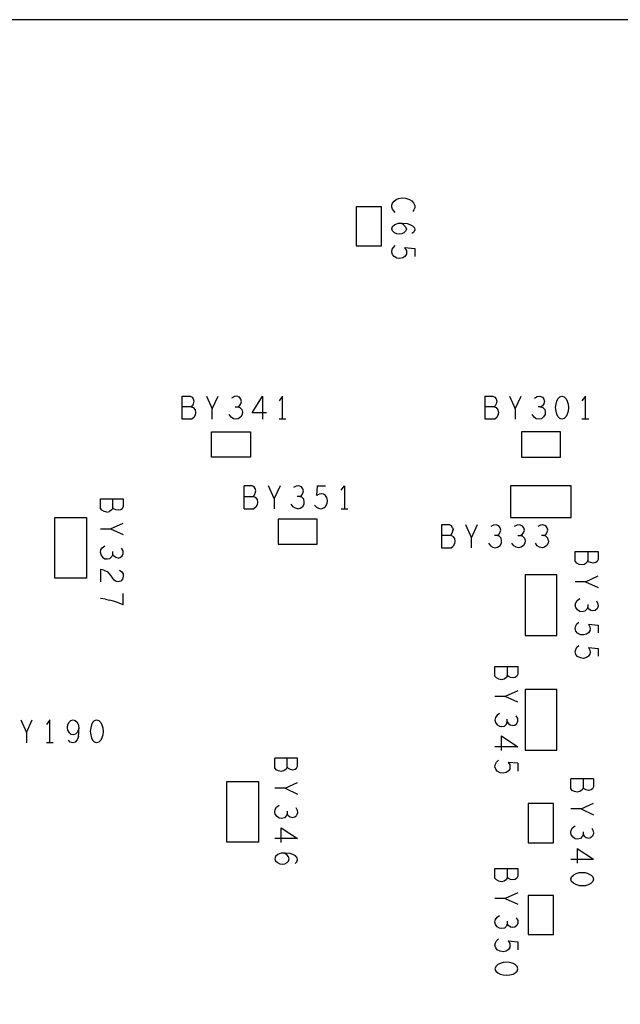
# Model space of a CAD drawing. Extents: x 17.9 to 50.9, y 20.7 to 41.7.
# Tile 13 of 14: x 37.1 to 39.7, y 32.5 to 36.8. Entities that reach past the tile are written whole.
import ezdxf

# ---------------------------------------------------------------- set-up
doc = ezdxf.new("R2010")
doc.units = 0
doc.layers.add('RVP8-IFD_E_bas', color=2, linetype='CONTINUOUS')

msp = doc.modelspace()

# ---------------------------------------------------------------- linework, layer by layer
at = {"layer": 'RVP8-IFD_E_bas'}
for points in [[(43.934, 28.771), (43.934, 36.771), (25.934, 36.771), (25.934, 36.771)], [(38.749, 35.931), (38.743, 35.938), (38.737, 35.945), (38.734, 35.954), (38.734, 35.963), (38.737, 35.972), (38.744, 35.981), (38.754, 35.988), (38.764, 35.992), (38.779, 35.995), (38.794, 35.993), (38.811, 35.988), (38.821, 35.982), (38.829, 35.973), (38.834, 35.962), (38.834, 35.952), (38.831, 35.943), (38.826, 35.935)], [(38.766, 35.837), (38.756, 35.838), (38.746, 35.843), (38.737, 35.851), (38.734, 35.86), (38.737, 35.87), (38.748, 35.879), (38.763, 35.884), (38.779, 35.885), (38.801, 35.883), (38.813, 35.879)], [(38.794, 35.869), (38.798, 35.859), (38.794, 35.85), (38.787, 35.843), (38.778, 35.838), (38.766, 35.837)], [(38.794, 35.869), (38.787, 35.876), (38.776, 35.885)], [(38.813, 35.879), (38.824, 35.873), (38.833, 35.864), (38.834, 35.855), (38.831, 35.846), (38.822, 35.84)], [(38.769, 35.731), (38.756, 35.732), (38.744, 35.739), (38.737, 35.748), (38.734, 35.759), (38.736, 35.771), (38.741, 35.779), (38.749, 35.787)], [(38.791, 35.778), (38.834, 35.774)], [(38.798, 35.767), (38.791, 35.778)], [(38.834, 35.774), (38.834, 35.74)], [(38.798, 35.767), (38.799, 35.758), (38.798, 35.749), (38.791, 35.74), (38.783, 35.734), (38.769, 35.731)], [(37.879, 35.059), (37.877, 35.048), (37.872, 35.038), (37.863, 35.031), (37.821, 35.031), (37.821, 35.131), (37.855, 35.131), (37.864, 35.126), (37.869, 35.119), (37.872, 35.109), (37.869, 35.098), (37.865, 35.089), (37.86, 35.084), (37.821, 35.084)], [(37.927, 35.131), (37.952, 35.076)], [(37.952, 35.031), (37.952, 35.076), (37.978, 35.131)], [(38.052, 35.084), (38.063, 35.084), (38.071, 35.089), (38.077, 35.098), (38.079, 35.108), (38.077, 35.118), (38.071, 35.126), (38.059, 35.131), (38.048, 35.129), (38.036, 35.123)], [(38.188, 35.059), (38.125, 35.059), (38.171, 35.131)], [(38.171, 35.131), (38.171, 35.031)], [(38.258, 35.031), (38.258, 35.131), (38.243, 35.111)], [(39.141, 35.131), (39.175, 35.131), (39.184, 35.126), (39.189, 35.119), (39.192, 35.109), (39.189, 35.098), (39.185, 35.089), (39.18, 35.084), (39.141, 35.084)], [(39.18, 35.084), (39.189, 35.081), (39.197, 35.071), (39.199, 35.059), (39.197, 35.048), (39.192, 35.038), (39.183, 35.031), (39.141, 35.031), (39.141, 35.131)], [(39.247, 35.131), (39.272, 35.076), (39.298, 35.131)], [(39.356, 35.123), (39.368, 35.129), (39.379, 35.131), (39.391, 35.126), (39.397, 35.118), (39.4, 35.108)], [(39.578, 35.031), (39.578, 35.131), (39.563, 35.111)], [(39.4, 35.108), (39.397, 35.098), (39.391, 35.089), (39.383, 35.084), (39.372, 35.084)], [(37.86, 35.084), (37.869, 35.081), (37.877, 35.071), (37.879, 35.059)], [(38.065, 35.033), (38.055, 35.031), (38.044, 35.033), (38.034, 35.039), (38.026, 35.051)], [(38.063, 35.084), (38.072, 35.081), (38.081, 35.073), (38.083, 35.061), (38.082, 35.051), (38.076, 35.041), (38.065, 35.033)], [(39.272, 35.076), (39.272, 35.031)], [(39.383, 35.084), (39.392, 35.081), (39.401, 35.073), (39.403, 35.061), (39.402, 35.051), (39.396, 35.041), (39.386, 35.033), (39.375, 35.031), (39.364, 35.033), (39.354, 35.039), (39.346, 35.051)], [(38.273, 35.031), (38.243, 35.031)], [(39.593, 35.031), (39.563, 35.031)], [(38.091, 34.641), (38.091, 34.741)], [(38.139, 34.729), (38.134, 34.736), (38.125, 34.741), (38.091, 34.741)], [(38.222, 34.686), (38.197, 34.741)], [(38.248, 34.741), (38.222, 34.686), (38.222, 34.641)], [(38.333, 34.694), (38.341, 34.699), (38.347, 34.708), (38.349, 34.718), (38.347, 34.728), (38.341, 34.736), (38.329, 34.741), (38.318, 34.739), (38.306, 34.733)], [(38.398, 34.656), (38.406, 34.648), (38.415, 34.643), (38.426, 34.641), (38.438, 34.644), (38.446, 34.651), (38.453, 34.663), (38.454, 34.676), (38.451, 34.689), (38.445, 34.698), (38.436, 34.704), (38.427, 34.706), (38.418, 34.704), (38.407, 34.698), (38.411, 34.741), (38.445, 34.741)], [(38.513, 34.721), (38.528, 34.741), (38.528, 34.641)], [(38.091, 34.694), (38.13, 34.694), (38.135, 34.699), (38.139, 34.708), (38.142, 34.719), (38.139, 34.729)], [(37.493, 34.626), (37.481, 34.629), (37.471, 34.634), (37.464, 34.642), (37.464, 34.684)], [(37.464, 34.684), (37.564, 34.684), (37.564, 34.65), (37.559, 34.641), (37.553, 34.636), (37.542, 34.634), (37.531, 34.636), (37.522, 34.64), (37.518, 34.645), (37.514, 34.636)], [(37.518, 34.645), (37.518, 34.684)], [(38.13, 34.694), (38.139, 34.691), (38.147, 34.681), (38.149, 34.669), (38.147, 34.658), (38.142, 34.648), (38.133, 34.641)], [(38.325, 34.641), (38.314, 34.643), (38.304, 34.649), (38.296, 34.661)], [(38.325, 34.641), (38.335, 34.643), (38.346, 34.651), (38.352, 34.661), (38.353, 34.671), (38.351, 34.683), (38.342, 34.691), (38.333, 34.694), (38.322, 34.694)], [(37.493, 34.626), (37.504, 34.629)], [(37.514, 34.636), (37.504, 34.629)], [(38.091, 34.641), (38.133, 34.641)], [(38.513, 34.641), (38.543, 34.641)], [(37.509, 34.553), (37.564, 34.578)], [(38.999, 34.559), (38.994, 34.566), (38.985, 34.571), (38.951, 34.571), (38.951, 34.471)], [(39.107, 34.571), (39.082, 34.516), (39.057, 34.571)], [(39.193, 34.524), (39.201, 34.529), (39.207, 34.538), (39.209, 34.548), (39.207, 34.558), (39.201, 34.566), (39.189, 34.571), (39.178, 34.569), (39.166, 34.563)], [(39.291, 34.571), (39.28, 34.569), (39.268, 34.563)], [(39.303, 34.529), (39.309, 34.538), (39.312, 34.548), (39.309, 34.558), (39.303, 34.566), (39.291, 34.571)], [(39.397, 34.524), (39.405, 34.529), (39.411, 34.538), (39.414, 34.548), (39.411, 34.558), (39.405, 34.566), (39.393, 34.571), (39.382, 34.569), (39.37, 34.563)], [(37.464, 34.553), (37.509, 34.553)], [(37.509, 34.553), (37.564, 34.528)], [(38.99, 34.524), (38.995, 34.529), (38.999, 34.538), (39.002, 34.549)], [(38.999, 34.559), (39.002, 34.549)], [(39.284, 34.524), (39.295, 34.524), (39.303, 34.529)], [(38.999, 34.521), (38.99, 34.524), (38.951, 34.524)], [(38.999, 34.521), (39.007, 34.511), (39.009, 34.499), (39.007, 34.488), (39.002, 34.478)], [(39.082, 34.471), (39.082, 34.516)], [(39.156, 34.491), (39.164, 34.479), (39.174, 34.473), (39.185, 34.471), (39.195, 34.473), (39.206, 34.481), (39.212, 34.491), (39.213, 34.501)], [(39.213, 34.501), (39.211, 34.513), (39.202, 34.521), (39.193, 34.524), (39.182, 34.524)], [(39.308, 34.481), (39.298, 34.473), (39.287, 34.471), (39.276, 34.473), (39.266, 34.479), (39.258, 34.491)], [(39.313, 34.513), (39.304, 34.521), (39.295, 34.524)], [(39.315, 34.501), (39.314, 34.491), (39.308, 34.481)], [(39.313, 34.513), (39.315, 34.501)], [(39.416, 34.491), (39.41, 34.481), (39.4, 34.473), (39.389, 34.471), (39.378, 34.473), (39.368, 34.479), (39.36, 34.491)], [(39.417, 34.501), (39.415, 34.513), (39.406, 34.521), (39.397, 34.524), (39.386, 34.524)], [(39.417, 34.501), (39.416, 34.491)], [(37.464, 34.45), (37.466, 34.461), (37.472, 34.471), (37.484, 34.479)], [(37.464, 34.45), (37.466, 34.44), (37.474, 34.43), (37.484, 34.423), (37.494, 34.422), (37.506, 34.424)], [(37.541, 34.426), (37.531, 34.428), (37.522, 34.435), (37.518, 34.442), (37.514, 34.433), (37.506, 34.424)], [(37.518, 34.442), (37.518, 34.454)], [(37.541, 34.426), (37.551, 34.428), (37.559, 34.435), (37.564, 34.446), (37.563, 34.457), (37.556, 34.469)], [(38.951, 34.471), (38.993, 34.471), (39.002, 34.478)], [(39.601, 34.406), (39.592, 34.41), (39.588, 34.415), (39.584, 34.406), (39.574, 34.398), (39.563, 34.396), (39.551, 34.398), (39.541, 34.404), (39.534, 34.412), (39.534, 34.454)], [(39.534, 34.454), (39.634, 34.454), (39.634, 34.42), (39.629, 34.411), (39.623, 34.406), (39.612, 34.404), (39.601, 34.406)], [(39.588, 34.454), (39.588, 34.415)], [(37.464, 34.376), (37.464, 34.322)], [(37.479, 34.373), (37.464, 34.376)], [(37.479, 34.373), (37.496, 34.366)], [(37.553, 34.325), (37.542, 34.322), (37.533, 34.324), (37.524, 34.329), (37.507, 34.354), (37.496, 34.366)], [(37.548, 34.373), (37.557, 34.366), (37.563, 34.357), (37.564, 34.347), (37.561, 34.334), (37.553, 34.325)], [(39.579, 34.323), (39.534, 34.323)], [(39.579, 34.323), (39.634, 34.348)], [(39.579, 34.323), (39.634, 34.298)], [(37.564, 34.222), (37.564, 34.272)], [(37.486, 34.247), (37.464, 34.25)], [(37.486, 34.247), (37.504, 34.243)], [(37.564, 34.222), (37.539, 34.232), (37.521, 34.238), (37.504, 34.243)], [(39.601, 34.198), (39.592, 34.205), (39.588, 34.212), (39.584, 34.203), (39.576, 34.194), (39.564, 34.192), (39.554, 34.193), (39.544, 34.2), (39.536, 34.21), (39.534, 34.22), (39.536, 34.231), (39.542, 34.241), (39.554, 34.249)], [(39.626, 34.239), (39.632, 34.227), (39.634, 34.216), (39.629, 34.205), (39.621, 34.198), (39.611, 34.196), (39.601, 34.198)], [(39.588, 34.224), (39.588, 34.212)], [(39.583, 34.094), (39.569, 34.091), (39.556, 34.092), (39.544, 34.099), (39.537, 34.108), (39.534, 34.119), (39.536, 34.131), (39.541, 34.139), (39.549, 34.147)], [(39.591, 34.138), (39.597, 34.127), (39.599, 34.118), (39.597, 34.109), (39.591, 34.1), (39.583, 34.094)], [(39.591, 34.138), (39.634, 34.134)], [(39.634, 34.134), (39.634, 34.1)], [(39.569, 33.989), (39.556, 33.991), (39.544, 33.997), (39.537, 34.006), (39.534, 34.017), (39.536, 34.028), (39.541, 34.037), (39.549, 34.045)], [(39.591, 34.036), (39.597, 34.025), (39.599, 34.016), (39.597, 34.007), (39.591, 33.998), (39.583, 33.992), (39.569, 33.989)], [(39.591, 34.036), (39.634, 34.032)], [(39.634, 34.032), (39.634, 33.998)], [(39.237, 33.954), (39.237, 33.915), (39.234, 33.906), (39.224, 33.898), (39.213, 33.896), (39.201, 33.898), (39.191, 33.904), (39.184, 33.912), (39.184, 33.954), (39.284, 33.954), (39.284, 33.92), (39.279, 33.911), (39.272, 33.906), (39.263, 33.904), (39.251, 33.906), (39.243, 33.91), (39.237, 33.915)], [(39.284, 33.848), (39.229, 33.823), (39.184, 33.823)], [(39.284, 33.798), (39.229, 33.823)], [(37.117, 33.721), (37.142, 33.666), (37.142, 33.621)], [(37.142, 33.666), (37.167, 33.721)], [(37.244, 33.621), (37.244, 33.721), (37.229, 33.701)], [(37.43, 33.709), (37.438, 33.718), (37.448, 33.721), (37.458, 33.718), (37.466, 33.709), (37.471, 33.699), (37.475, 33.686), (37.476, 33.671), (37.475, 33.656), (37.471, 33.643), (37.466, 33.633), (37.458, 33.624), (37.448, 33.621), (37.438, 33.624)], [(39.204, 33.749), (39.193, 33.741), (39.186, 33.731), (39.184, 33.72), (39.186, 33.71), (39.194, 33.7), (39.204, 33.693), (39.214, 33.692), (39.226, 33.694), (39.234, 33.703), (39.237, 33.712), (39.237, 33.724)], [(39.237, 33.712), (39.243, 33.705), (39.251, 33.698)], [(39.261, 33.696), (39.271, 33.698), (39.279, 33.705), (39.284, 33.716), (39.283, 33.727), (39.276, 33.739)], [(37.369, 33.649), (37.371, 33.664), (37.371, 33.683)], [(37.43, 33.709), (37.425, 33.699), (37.422, 33.686), (37.42, 33.671), (37.422, 33.656), (37.425, 33.643), (37.43, 33.633), (37.438, 33.624)], [(39.261, 33.696), (39.251, 33.698)], [(37.369, 33.649), (37.363, 33.634), (37.354, 33.624), (37.344, 33.621), (37.333, 33.624), (37.325, 33.633)], [(39.213, 33.587), (39.213, 33.651), (39.284, 33.604)], [(37.259, 33.621), (37.229, 33.621)], [(39.284, 33.604), (39.184, 33.604)], [(38.274, 33.506), (38.264, 33.499), (38.252, 33.496), (38.241, 33.499), (38.231, 33.504), (38.224, 33.512), (38.224, 33.554)], [(38.283, 33.51), (38.291, 33.506), (38.303, 33.504), (38.313, 33.506), (38.319, 33.511), (38.324, 33.52), (38.324, 33.554), (38.224, 33.554)], [(38.283, 33.51), (38.278, 33.515), (38.278, 33.554)], [(39.284, 33.532), (39.241, 33.536), (39.248, 33.525), (39.249, 33.516), (39.248, 33.507), (39.241, 33.498), (39.232, 33.492), (39.219, 33.489), (39.206, 33.491), (39.194, 33.497), (39.188, 33.506), (39.184, 33.517), (39.186, 33.528), (39.191, 33.537), (39.199, 33.545)], [(38.278, 33.515), (38.274, 33.506)], [(39.284, 33.532), (39.284, 33.498)], [(39.603, 33.416), (39.592, 33.414), (39.581, 33.416), (39.572, 33.42), (39.568, 33.425), (39.564, 33.416), (39.554, 33.409), (39.542, 33.406), (39.531, 33.409), (39.521, 33.414), (39.514, 33.422), (39.514, 33.464)], [(39.614, 33.464), (39.514, 33.464)], [(39.568, 33.464), (39.568, 33.425)], [(39.614, 33.464), (39.614, 33.43), (39.609, 33.421), (39.603, 33.416)], [(38.269, 33.423), (38.224, 33.423)], [(38.269, 33.423), (38.324, 33.448)], [(38.269, 33.423), (38.324, 33.398)], [(38.244, 33.293), (38.234, 33.3), (38.226, 33.31), (38.224, 33.32), (38.226, 33.331), (38.232, 33.341), (38.244, 33.349)], [(38.316, 33.339), (38.322, 33.327), (38.324, 33.316), (38.319, 33.305)], [(39.559, 33.333), (39.514, 33.333)], [(39.559, 33.333), (39.614, 33.358)], [(39.559, 33.333), (39.614, 33.308)], [(38.278, 33.324), (38.278, 33.312), (38.274, 33.303), (38.266, 33.294), (38.254, 33.292), (38.244, 33.293)], [(38.283, 33.305), (38.278, 33.312)], [(38.283, 33.305), (38.291, 33.298), (38.301, 33.296), (38.311, 33.298), (38.319, 33.305)], [(38.252, 33.187), (38.252, 33.251), (38.324, 33.204), (38.224, 33.204)], [(39.544, 33.202), (39.534, 33.203), (39.524, 33.21), (39.516, 33.22), (39.514, 33.23), (39.516, 33.241), (39.522, 33.251), (39.534, 33.259)], [(39.606, 33.249), (39.612, 33.237), (39.614, 33.226), (39.609, 33.215), (39.601, 33.208)], [(39.568, 33.234), (39.568, 33.222), (39.564, 33.213), (39.556, 33.204), (39.544, 33.202)], [(39.568, 33.222), (39.572, 33.215), (39.581, 33.208), (39.591, 33.206), (39.601, 33.208)], [(39.542, 33.161), (39.542, 33.097)], [(39.542, 33.161), (39.614, 33.114)], [(38.313, 33.096), (38.321, 33.102), (38.324, 33.111), (38.322, 33.12), (38.314, 33.129), (38.303, 33.135), (38.291, 33.139), (38.269, 33.141), (38.252, 33.14), (38.237, 33.135), (38.228, 33.126), (38.224, 33.116), (38.228, 33.107), (38.236, 33.099), (38.246, 33.094), (38.256, 33.093), (38.268, 33.094), (38.278, 33.099), (38.284, 33.106), (38.287, 33.115), (38.284, 33.125), (38.278, 33.132), (38.266, 33.141)], [(39.514, 33.114), (39.614, 33.114)], [(39.237, 33.074), (39.237, 33.035), (39.234, 33.026), (39.224, 33.019), (39.213, 33.016), (39.201, 33.019), (39.191, 33.024), (39.184, 33.032), (39.184, 33.074), (39.284, 33.074), (39.284, 33.04), (39.279, 33.031), (39.272, 33.026), (39.263, 33.024), (39.251, 33.026), (39.243, 33.03), (39.237, 33.035)], [(39.549, 33), (39.536, 33.004), (39.526, 33.009), (39.518, 33.017), (39.514, 33.027), (39.518, 33.037), (39.526, 33.045)], [(39.592, 33.05), (39.579, 33.054), (39.564, 33.055), (39.549, 33.054), (39.536, 33.05), (39.526, 33.045)], [(39.592, 33.05), (39.603, 33.045), (39.611, 33.037), (39.614, 33.027), (39.611, 33.017), (39.603, 33.009)], [(39.549, 33), (39.564, 32.999), (39.579, 33)], [(39.579, 33), (39.592, 33.004), (39.603, 33.009)], [(39.284, 32.968), (39.229, 32.943), (39.184, 32.943)], [(39.229, 32.943), (39.284, 32.918)], [(39.276, 32.859), (39.283, 32.847), (39.284, 32.836), (39.279, 32.825), (39.271, 32.818), (39.261, 32.816), (39.251, 32.818), (39.243, 32.825), (39.237, 32.832), (39.234, 32.823), (39.226, 32.814), (39.214, 32.812), (39.204, 32.813), (39.194, 32.82), (39.186, 32.83), (39.184, 32.84), (39.186, 32.851), (39.193, 32.861), (39.204, 32.869)], [(39.237, 32.844), (39.237, 32.832)], [(39.248, 32.729), (39.241, 32.72), (39.232, 32.714), (39.219, 32.711), (39.206, 32.713), (39.194, 32.719), (39.188, 32.728), (39.184, 32.739), (39.186, 32.75), (39.191, 32.759), (39.199, 32.767)], [(39.241, 32.758), (39.284, 32.754), (39.284, 32.72)], [(39.241, 32.758), (39.248, 32.747), (39.249, 32.738), (39.248, 32.729)]]:
    msp.add_lwpolyline(points, dxfattribs=at)
for points in [[(38.579, 35.786), (38.689, 35.786), (38.689, 35.956), (38.579, 35.956), (38.579, 35.786)], [(39.503, 35.096), (39.504, 35.081), (39.503, 35.066), (39.499, 35.053), (39.494, 35.043), (39.486, 35.034), (39.476, 35.031), (39.466, 35.034), (39.458, 35.043), (39.453, 35.053), (39.45, 35.066), (39.448, 35.081), (39.45, 35.096), (39.453, 35.109), (39.458, 35.119), (39.466, 35.128), (39.476, 35.131), (39.486, 35.128), (39.494, 35.119), (39.499, 35.109), (39.503, 35.096)], [(38.119, 34.866), (37.949, 34.866), (37.949, 34.976), (38.119, 34.976), (38.119, 34.866)], [(39.299, 34.976), (39.299, 34.866), (39.469, 34.866), (39.469, 34.976), (39.299, 34.976)], [(39.252, 34.74), (39.252, 34.602), (39.516, 34.602), (39.516, 34.74), (39.252, 34.74)], [(37.265, 34.603), (37.403, 34.603), (37.403, 34.339), (37.265, 34.339), (37.265, 34.603)], [(38.239, 34.486), (38.409, 34.486), (38.409, 34.596), (38.239, 34.596), (38.239, 34.486)], [(39.315, 34.353), (39.315, 34.089), (39.453, 34.089), (39.453, 34.353), (39.315, 34.353)], [(39.315, 33.853), (39.315, 33.589), (39.453, 33.589), (39.453, 33.853), (39.315, 33.853)], [(37.337, 33.658), (37.33, 33.664), (37.323, 33.676), (37.321, 33.688), (37.323, 33.701), (37.328, 33.711), (37.336, 33.718), (37.346, 33.721), (37.355, 33.718), (37.363, 33.711), (37.369, 33.698), (37.371, 33.683), (37.364, 33.668), (37.356, 33.659), (37.346, 33.656), (37.337, 33.658)], [(38.153, 33.189), (38.015, 33.189), (38.015, 33.453), (38.153, 33.453), (38.153, 33.189)], [(39.329, 33.356), (39.329, 33.186), (39.439, 33.186), (39.439, 33.356), (39.329, 33.356)], [(39.329, 32.956), (39.329, 32.786), (39.439, 32.786), (39.439, 32.956), (39.329, 32.956)], [(39.249, 32.664), (39.234, 32.665), (39.219, 32.664), (39.206, 32.66), (39.196, 32.655), (39.188, 32.647), (39.184, 32.637), (39.188, 32.627), (39.196, 32.619), (39.206, 32.614), (39.219, 32.611), (39.234, 32.609), (39.249, 32.611), (39.263, 32.614), (39.272, 32.619), (39.281, 32.627), (39.284, 32.637), (39.281, 32.647), (39.272, 32.655), (39.263, 32.66), (39.249, 32.664)]]:
    msp.add_lwpolyline(points, close=True, dxfattribs=at)

doc.saveas('drawing.dxf')
